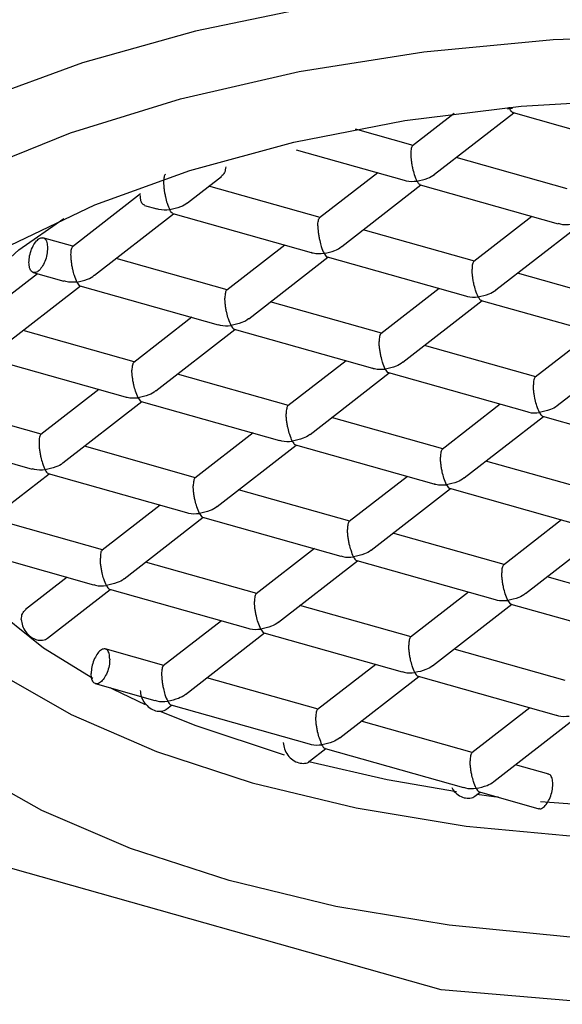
# Model space of a CAD drawing. Header units: millimetres. Extents: x 3826.016 to 3826.061, y 1906.247 to 1906.438.
# Tile 3 of 10: x 3826.03066 to 3826.03668, y 1906.29356 to 1906.30449. Entities that reach past the tile are written whole.
import ezdxf

# ---------------------------------------------------------------- set-up
doc = ezdxf.new("R2010")
doc.units = ezdxf.units.MM
doc.layers.add('SANINDUSA', color=3, linetype='Continuous')

msp = doc.modelspace()

# ---------------------------------------------------------------- linework, layer by layer
at = {"layer": 'SANINDUSA'}
for p, q in [((3826.036093, 1906.303514), (3826.036093, 1906.30351)), ((3826.036129, 1906.303499), (3826.0361, 1906.303495)), ((3826.035481, 1906.303445), (3826.035019, 1906.303086)), ((3826.035264, 1906.30277), (3826.036143, 1906.303452)), ((3826.0361, 1906.303495), (3826.036072, 1906.303493)), ((3826.036135, 1906.303454), (3826.037671, 1906.303022)), ((3826.035025, 1906.303091), (3826.034386, 1906.303271)), ((3826.033726, 1906.303041), (3826.034925, 1906.302703)), ((3826.036738, 1906.302608), (3826.035504, 1906.302956)), ((3826.032519, 1906.302452), (3826.032897, 1906.302745)), ((3826.034632, 1906.302786), (3826.033987, 1906.302285)), ((3826.033993, 1906.302289), (3826.032758, 1906.302637)), ((3826.034232, 1906.301969), (3826.035111, 1906.302651)), ((3826.035103, 1906.302653), (3826.036637, 1906.30222)), ((3826.031997, 1906.302553), (3826.031242, 1906.301966)), ((3826.032042, 1906.302424), (3826.032179, 1906.302385)), ((3826.031487, 1906.30165), (3826.032366, 1906.302332)), ((3826.032358, 1906.302335), (3826.033893, 1906.301902)), ((3826.036345, 1906.302303), (3826.0357, 1906.301802)), ((3826.035706, 1906.301806), (3826.034471, 1906.302154)), ((3826.035945, 1906.301486), (3826.036824, 1906.302168)), ((3826.031248, 1906.301971), (3826.030914, 1906.302065)), ((3826.0336, 1906.301984), (3826.032955, 1906.301483)), ((3826.032961, 1906.301488), (3826.031726, 1906.301836)), ((3826.0332, 1906.301167), (3826.034079, 1906.301849)), ((3826.03407, 1906.301852), (3826.035606, 1906.301419)), ((3826.030855, 1906.301666), (3826.030209, 1906.301165)), ((3826.030805, 1906.30168), (3826.031147, 1906.301584)), ((3826.037419, 1906.301323), (3826.036184, 1906.301671)), ((3826.030455, 1906.300849), (3826.031333, 1906.301531)), ((3826.031325, 1906.301533), (3826.032861, 1906.3011)), ((3826.035313, 1906.301501), (3826.034668, 1906.301)), ((3826.034674, 1906.301005), (3826.033439, 1906.301353)), ((3826.034913, 1906.300684), (3826.035792, 1906.301367)), ((3826.035783, 1906.301369), (3826.037319, 1906.300936)), ((3826.032568, 1906.301183), (3826.031922, 1906.300682)), ((3826.031928, 1906.300687), (3826.030694, 1906.301035)), ((3826.032168, 1906.300366), (3826.033046, 1906.301048)), ((3826.033038, 1906.301051), (3826.034574, 1906.300618)), ((3826.037026, 1906.301019), (3826.036381, 1906.300518)), ((3826.036626, 1906.300202), (3826.037505, 1906.300884)), ((3826.036387, 1906.300522), (3826.035152, 1906.30087)), ((3826.030292, 1906.300732), (3826.031828, 1906.300299)), ((3826.034281, 1906.3007), (3826.033635, 1906.300199)), ((3826.033641, 1906.300204), (3826.032407, 1906.300552)), ((3826.033881, 1906.299883), (3826.034759, 1906.300565)), ((3826.034751, 1906.300568), (3826.036287, 1906.300135)), ((3826.031535, 1906.300382), (3826.03089, 1906.299881)), ((3826.030896, 1906.299885), (3826.029706, 1906.300221)), ((3826.031135, 1906.299565), (3826.032014, 1906.300247)), ((3826.032005, 1906.300249), (3826.033541, 1906.299816)), ((3826.035994, 1906.300217), (3826.035348, 1906.299716)), ((3826.035354, 1906.299721), (3826.03412, 1906.300069)), ((3826.035594, 1906.2994), (3826.036472, 1906.300082)), ((3826.036464, 1906.300085), (3826.038, 1906.299652)), ((3826.033248, 1906.299899), (3826.032603, 1906.299398)), ((3826.029597, 1906.299836), (3826.030795, 1906.299498)), ((3826.032609, 1906.299402), (3826.031375, 1906.29975)), ((3826.032848, 1906.299082), (3826.033727, 1906.299764)), ((3826.033718, 1906.299766), (3826.035254, 1906.299333)), ((3826.037067, 1906.299238), (3826.035833, 1906.299586)), ((3826.030103, 1906.298763), (3826.030982, 1906.299446)), ((3826.030973, 1906.299448), (3826.032509, 1906.299015)), ((3826.034962, 1906.299416), (3826.034316, 1906.298915)), ((3826.034322, 1906.29892), (3826.033088, 1906.299268)), ((3826.034561, 1906.298599), (3826.03544, 1906.299281)), ((3826.035431, 1906.299284), (3826.036967, 1906.29885)), ((3826.032216, 1906.299098), (3826.031571, 1906.298596)), ((3826.031577, 1906.298601), (3826.030342, 1906.298949)), ((3826.031816, 1906.298281), (3826.032695, 1906.298963)), ((3826.032686, 1906.298965), (3826.034222, 1906.298532)), ((3826.036675, 1906.298933), (3826.036029, 1906.298432)), ((3826.036035, 1906.298437), (3826.034801, 1906.298785)), ((3826.036274, 1906.298116), (3826.037153, 1906.298798)), ((3826.02983, 1906.298678), (3826.031477, 1906.298214)), ((3826.033929, 1906.298615), (3826.033284, 1906.298114)), ((3826.033529, 1906.297798), (3826.034408, 1906.29848)), ((3826.034399, 1906.298482), (3826.035935, 1906.298049)), ((3826.03329, 1906.298118), (3826.032055, 1906.298466)), ((3826.031184, 1906.298296), (3826.030721, 1906.297937)), ((3826.037748, 1906.297954), (3826.036514, 1906.298302)), ((3826.030966, 1906.297621), (3826.031662, 1906.298161)), ((3826.031654, 1906.298164), (3826.03319, 1906.297731)), ((3826.035642, 1906.298132), (3826.034997, 1906.297631)), ((3826.035003, 1906.297635), (3826.033768, 1906.297983)), ((3826.035242, 1906.297315), (3826.036121, 1906.297997)), ((3826.036112, 1906.297999), (3826.037648, 1906.297566)), ((3826.032897, 1906.297813), (3826.032251, 1906.297312)), ((3826.032497, 1906.296996), (3826.033375, 1906.297678)), ((3826.033367, 1906.297681), (3826.034903, 1906.297248)), ((3826.032257, 1906.297317), (3826.031605, 1906.297501)), ((3826.036716, 1906.297152), (3826.035481, 1906.2975)), ((3826.03461, 1906.29733), (3826.033964, 1906.296829)), ((3826.03397, 1906.296834), (3826.032736, 1906.297182)), ((3826.03421, 1906.296513), (3826.035089, 1906.297196)), ((3826.03508, 1906.297198), (3826.036616, 1906.296765)), ((3826.031496, 1906.297116), (3826.032158, 1906.296929)), ((3826.032286, 1906.296833), (3826.032343, 1906.296877)), ((3826.032334, 1906.29688), (3826.033871, 1906.296447)), ((3826.036323, 1906.296848), (3826.035678, 1906.296347)), ((3826.035683, 1906.296351), (3826.034449, 1906.296699)), ((3826.035923, 1906.296031), (3826.036802, 1906.296713)), ((3826.033876, 1906.296255), (3826.034056, 1906.296394)), ((3826.034048, 1906.296397), (3826.035584, 1906.295964)), ((3826.036531, 1906.296112), (3826.036162, 1906.296216)), ((3826.035712, 1906.295867), (3826.035769, 1906.295911)), ((3826.035761, 1906.295914), (3826.036422, 1906.295727)), ((3826.035338, 1906.293718), (3826.029592, 1906.295338))]:
    msp.add_line(p, q, dxfattribs=at)
at = {"layer": 'SANINDUSA', "flags": 128}
for points in [[(3826.039712, 1906.304943), (3826.038252, 1906.304991), (3826.03679, 1906.304955), (3826.035348, 1906.304837), (3826.033948, 1906.304637), (3826.03261, 1906.304359), (3826.031355, 1906.304007), (3826.0302, 1906.303585), (3826.029164, 1906.303102), (3826.028261, 1906.302563), (3826.027506, 1906.301976), (3826.026908, 1906.301351), (3826.026478, 1906.300696), (3826.026222, 1906.300022), (3826.026143, 1906.299338), (3826.026242, 1906.298655), (3826.026519, 1906.297983), (3826.026968, 1906.297331), (3826.027584, 1906.29671), (3826.027961, 1906.296407)], [(3826.029592, 1906.295338), (3826.028684, 1906.295876), (3826.027929, 1906.296463), (3826.02734, 1906.297091), (3826.026926, 1906.297748), (3826.026694, 1906.298425), (3826.026648, 1906.29911), (3826.026789, 1906.299792), (3826.027114, 1906.30046), (3826.027618, 1906.301104), (3826.028293, 1906.301712), (3826.029127, 1906.302275), (3826.030108, 1906.302784), (3826.031219, 1906.303231), (3826.032443, 1906.303608), (3826.033759, 1906.303909), (3826.035146, 1906.304129), (3826.036582, 1906.304265), (3826.038044, 1906.304315), (3826.039506, 1906.304277), (3826.040947, 1906.304153)], [(3826.030555, 1906.301983), (3826.031491, 1906.302429), (3826.032546, 1906.302812), (3826.0337, 1906.303127), (3826.034934, 1906.303366), (3826.036225, 1906.303527), (3826.03755, 1906.303605), (3826.038886, 1906.3036), (3826.040209, 1906.303512), (3826.041494, 1906.303343), (3826.04272, 1906.303094)], [(3826.046693, 1906.302533), (3826.047601, 1906.301995), (3826.048356, 1906.301408), (3826.048945, 1906.30078), (3826.049359, 1906.300123), (3826.049591, 1906.299446), (3826.049636, 1906.298761), (3826.049496, 1906.298079), (3826.049171, 1906.297411), (3826.048667, 1906.296767), (3826.047992, 1906.296159), (3826.047158, 1906.295596), (3826.046177, 1906.295087), (3826.045065, 1906.29464), (3826.043842, 1906.294263), (3826.042526, 1906.293962), (3826.041138, 1906.293742), (3826.039702, 1906.293606), (3826.038241, 1906.293556), (3826.036778, 1906.293594), (3826.035338, 1906.293718)], [(3826.031467, 1906.297173), (3826.030921, 1906.297508), (3826.030291, 1906.298012), (3826.029822, 1906.298553), (3826.029521, 1906.29912), (3826.029396, 1906.299701), (3826.029449, 1906.300285), (3826.029679, 1906.300859), (3826.030082, 1906.301412), (3826.030648, 1906.301932), (3826.031148, 1906.302279)], [(3826.030403, 1906.297242), (3826.031226, 1906.296773), (3826.032177, 1906.296361), (3826.033239, 1906.296013), (3826.034393, 1906.295736), (3826.035616, 1906.295535), (3826.036887, 1906.295414), (3826.038181, 1906.295375), (3826.039474, 1906.295419), (3826.040742, 1906.295545), (3826.041962, 1906.295751), (3826.043111, 1906.296032), (3826.044167, 1906.296383), (3826.045111, 1906.296799), (3826.045926, 1906.297271), (3826.046595, 1906.297791), (3826.047107, 1906.298348), (3826.047451, 1906.298933), (3826.047623, 1906.299534), (3826.047618, 1906.300141), (3826.047501, 1906.300584)], [(3826.032055, 1906.296879), (3826.031698, 1906.297051), (3826.031662, 1906.297069)], [(3826.033596, 1906.296322), (3826.032606, 1906.29665), (3826.032226, 1906.296804)], [(3826.032981, 1906.294929), (3826.031885, 1906.295287), (3826.030902, 1906.295709), (3826.030047, 1906.296189)], [(3826.035509, 1906.295916), (3826.034739, 1906.296049), (3826.033866, 1906.296248)], [(3826.035972, 1906.295854), (3826.035921, 1906.29586), (3826.035734, 1906.295884)], [(3826.037644, 1906.295733), (3826.037148, 1906.295753), (3826.036441, 1906.295804)], [(3826.043173, 1906.294893), (3826.041976, 1906.294615), (3826.040711, 1906.294415), (3826.0394, 1906.294295), (3826.038066, 1906.294258), (3826.036734, 1906.294304), (3826.035427, 1906.294433), (3826.034169, 1906.294643), (3826.032981, 1906.294929)]]:
    msp.add_lwpolyline(points, dxfattribs=at)
at = {"layer": 'SANINDUSA'}
for points, knots in [([(3826.036136, 1906.303457), (3826.036134, 1906.303457), (3826.036124, 1906.303456), (3826.036111, 1906.303477), (3826.0361, 1906.303495)], [0, 0, 0, 0, 0.170871, 1, 1, 1, 1]), ([(3826.035019, 1906.303086), (3826.035016, 1906.303083), (3826.035011, 1906.303077), (3826.035004, 1906.303058), (3826.035001, 1906.303032), (3826.035, 1906.30301), (3826.035, 1906.302999)], [0, 0, 0, 0, 0.27094, 0.532972, 0.773735, 1, 1, 1, 1]), ([(3826.035, 1906.302999), (3826.035, 1906.302987), (3826.035001, 1906.302963), (3826.035004, 1906.302923), (3826.035011, 1906.302879), (3826.035022, 1906.302824), (3826.03504, 1906.302754), (3826.035057, 1906.302716), (3826.035068, 1906.302694)], [0, 0, 0, 0, 0.099248, 0.20486, 0.319815, 0.446435, 0.670269, 1, 1, 1, 1]), ([(3826.032944, 1906.302853), (3826.032942, 1906.302831), (3826.032937, 1906.302786), (3826.032909, 1906.302758), (3826.032895, 1906.302744)], [0, 0, 0, 0, 0.508029, 1, 1, 1, 1]), ([(3826.032274, 1906.302767), (3826.032271, 1906.302764), (3826.032265, 1906.302759), (3826.032259, 1906.302739), (3826.032255, 1906.302713), (3826.032255, 1906.302691), (3826.032255, 1906.302681)], [0, 0, 0, 0, 0.270935, 0.532997, 0.773756, 1, 1, 1, 1]), ([(3826.035068, 1906.302694), (3826.035108, 1906.302702), (3826.035176, 1906.302716), (3826.035242, 1906.30275), (3826.035264, 1906.302769), (3826.035264, 1906.30277)], [0, 0, 0, 0, 0.5873553, 0.986194, 1, 1, 1, 1]), ([(3826.032255, 1906.302681), (3826.032255, 1906.302669), (3826.032255, 1906.302645), (3826.032259, 1906.302604), (3826.032266, 1906.302561), (3826.032277, 1906.302506), (3826.032295, 1906.302435), (3826.032312, 1906.302398), (3826.032323, 1906.302375)], [0, 0, 0, 0, 0.099245, 0.204857, 0.319813, 0.446428, 0.670263, 1, 1, 1, 1]), ([(3826.034926, 1906.302705), (3826.034933, 1906.302703), (3826.034977, 1906.302686), (3826.035026, 1906.302691), (3826.035068, 1906.302694)], [0, 0, 0, 0, 0.167543, 1, 1, 1, 1]), ([(3826.035104, 1906.302655), (3826.035102, 1906.302655), (3826.035092, 1906.302655), (3826.035079, 1906.302676), (3826.035068, 1906.302694)], [0, 0, 0, 0, 0.170872, 1, 1, 1, 1]), ([(3826.032046, 1906.302426), (3826.032039, 1906.302428), (3826.03202, 1906.302432), (3826.032, 1906.30247), (3826.031997, 1906.302514), (3826.031996, 1906.302535)], [0, 0, 0, 0, 0.228128, 0.614068, 1, 1, 1, 1]), ([(3826.032519, 1906.302452), (3826.032518, 1906.302451), (3826.032497, 1906.302431), (3826.032431, 1906.302399), (3826.032363, 1906.302384), (3826.032323, 1906.302375)], [0, 0, 0, 0, 0.01384, 0.412594, 1, 1, 1, 1]), ([(3826.032323, 1906.302375), (3826.032281, 1906.302372), (3826.032231, 1906.302369), (3826.032187, 1906.302385), (3826.03218, 1906.302387)], [0, 0, 0, 0, 0.829013, 1, 1, 1, 1]), ([(3826.032358, 1906.302337), (3826.032357, 1906.302337), (3826.032346, 1906.302336), (3826.032333, 1906.302358), (3826.032323, 1906.302375)], [0, 0, 0, 0, 0.1708715, 1, 1, 1, 1]), ([(3826.033968, 1906.302198), (3826.033968, 1906.302208), (3826.033968, 1906.302231), (3826.033973, 1906.302256), (3826.033979, 1906.302276), (3826.033984, 1906.302282), (3826.033987, 1906.302284)], [0, 0, 0, 0, 0.22627, 0.467018, 0.729098, 1, 1, 1, 1]), ([(3826.033968, 1906.302198), (3826.033968, 1906.302186), (3826.033968, 1906.302162), (3826.033972, 1906.302121), (3826.033979, 1906.302078), (3826.03399, 1906.302023), (3826.034008, 1906.301953), (3826.034025, 1906.301915), (3826.034036, 1906.301893)], [0, 0, 0, 0, 0.099244, 0.204859, 0.319814, 0.446423, 0.670271, 1, 1, 1, 1]), ([(3826.036781, 1906.302211), (3826.036739, 1906.302208), (3826.036689, 1906.302204), (3826.036646, 1906.30222), (3826.036638, 1906.302223)], [0, 0, 0, 0, 0.829011, 1, 1, 1, 1]), ([(3826.030759, 1906.301792), (3826.03076, 1906.301816), (3826.030764, 1906.301865), (3826.030787, 1906.301942), (3826.030822, 1906.302008), (3826.030862, 1906.302053), (3826.030903, 1906.302071), (3826.030937, 1906.302058), (3826.030961, 1906.302018), (3826.030964, 1906.301974), (3826.030965, 1906.301952)], [0, 0, 0, 0, 0.125001, 0.250001, 0.374998, 0.5, 0.624995, 0.749999, 0.875001, 1, 1, 1, 1]), ([(3826.034036, 1906.301893), (3826.034076, 1906.301901), (3826.034144, 1906.301915), (3826.03421, 1906.301949), (3826.034231, 1906.301968), (3826.034232, 1906.301969)], [0, 0, 0, 0, 0.5873563, 0.9861924, 1, 1, 1, 1]), ([(3826.030965, 1906.301952), (3826.030964, 1906.301927), (3826.030961, 1906.301879), (3826.030937, 1906.301801), (3826.030903, 1906.301736), (3826.030862, 1906.30169), (3826.030822, 1906.301673), (3826.030787, 1906.301685), (3826.030764, 1906.301726), (3826.03076, 1906.30177), (3826.030759, 1906.301792)], [0, 0, 0, 0, 0.124998, 0.249998, 0.374995, 0.499998, 0.624994, 0.749998, 0.875, 1, 1, 1, 1]), ([(3826.031242, 1906.301966), (3826.031239, 1906.301963), (3826.031233, 1906.301957), (3826.031227, 1906.301938), (3826.031223, 1906.301912), (3826.031223, 1906.30189), (3826.031222, 1906.301879)], [0, 0, 0, 0, 0.270935, 0.532997, 0.773756, 1, 1, 1, 1]), ([(3826.031222, 1906.301879), (3826.031223, 1906.301868), (3826.031223, 1906.301844), (3826.031227, 1906.301803), (3826.031233, 1906.301759), (3826.031244, 1906.301705), (3826.031262, 1906.301634), (3826.03128, 1906.301597), (3826.03129, 1906.301574)], [0, 0, 0, 0, 0.099245, 0.204857, 0.319814, 0.446429, 0.670265, 1, 1, 1, 1]), ([(3826.033894, 1906.301904), (3826.033901, 1906.301901), (3826.033944, 1906.301885), (3826.033994, 1906.301889), (3826.034036, 1906.301893)], [0, 0, 0, 0, 0.167542, 1, 1, 1, 1]), ([(3826.034036, 1906.301893), (3826.034046, 1906.301875), (3826.034058, 1906.301853), (3826.034069, 1906.301854), (3826.034071, 1906.301854)], [0, 0, 0, 0, 0.832395, 1, 1, 1, 1]), ([(3826.0357, 1906.301802), (3826.035697, 1906.301799), (3826.035691, 1906.301793), (3826.035685, 1906.301773), (3826.035681, 1906.301748), (3826.035681, 1906.301726), (3826.035681, 1906.301715)], [0, 0, 0, 0, 0.270906, 0.532982, 0.773753, 1, 1, 1, 1]), ([(3826.03129, 1906.301574), (3826.031331, 1906.301582), (3826.031399, 1906.301596), (3826.031465, 1906.30163), (3826.031486, 1906.30165), (3826.031487, 1906.30165)], [0, 0, 0, 0, 0.587352, 0.986187, 1, 1, 1, 1]), ([(3826.035749, 1906.30141), (3826.035739, 1906.301432), (3826.035723, 1906.30147), (3826.035702, 1906.30154), (3826.035692, 1906.301595), (3826.035686, 1906.301638), (3826.035681, 1906.301679), (3826.035681, 1906.301703), (3826.035681, 1906.301715)], [0, 0, 0, 0, 0.329692, 0.553566, 0.680156, 0.795107, 0.900728, 1, 1, 1, 1]), ([(3826.03129, 1906.301574), (3826.031249, 1906.301571), (3826.031198, 1906.301567), (3826.031155, 1906.301583), (3826.031148, 1906.301586)], [0, 0, 0, 0, 0.829015, 1, 1, 1, 1]), ([(3826.03129, 1906.301574), (3826.0313, 1906.301556), (3826.031312, 1906.301535), (3826.031323, 1906.301536), (3826.031325, 1906.301536)], [0, 0, 0, 0, 0.832355, 1, 1, 1, 1]), ([(3826.032955, 1906.301483), (3826.032952, 1906.30148), (3826.032946, 1906.301474), (3826.03294, 1906.301455), (3826.032936, 1906.301429), (3826.032936, 1906.301407), (3826.032935, 1906.301396)], [0, 0, 0, 0, 0.270939, 0.532972, 0.773735, 1, 1, 1, 1]), ([(3826.035749, 1906.30141), (3826.035789, 1906.301418), (3826.035857, 1906.301432), (3826.035923, 1906.301466), (3826.035944, 1906.301485), (3826.035945, 1906.301486)], [0, 0, 0, 0, 0.587352, 0.986187, 1, 1, 1, 1]), ([(3826.033003, 1906.301091), (3826.032994, 1906.301114), (3826.032977, 1906.301151), (3826.032957, 1906.301222), (3826.032947, 1906.301276), (3826.03294, 1906.30132), (3826.032936, 1906.301361), (3826.032936, 1906.301385), (3826.032935, 1906.301396)], [0, 0, 0, 0, 0.329695, 0.55358, 0.68017, 0.795118, 0.900735, 1, 1, 1, 1]), ([(3826.035607, 1906.301421), (3826.035614, 1906.301418), (3826.035657, 1906.301402), (3826.035707, 1906.301406), (3826.035749, 1906.30141)], [0, 0, 0, 0, 0.167522, 1, 1, 1, 1]), ([(3826.035749, 1906.30141), (3826.035759, 1906.301392), (3826.035771, 1906.30137), (3826.035782, 1906.301371), (3826.035784, 1906.301371)], [0, 0, 0, 0, 0.832355, 1, 1, 1, 1]), ([(3826.032861, 1906.301103), (3826.032869, 1906.3011), (3826.032912, 1906.301084), (3826.032962, 1906.301088), (3826.033003, 1906.301091)], [0, 0, 0, 0, 0.167544, 1, 1, 1, 1]), ([(3826.0332, 1906.301168), (3826.033199, 1906.301167), (3826.033178, 1906.301147), (3826.033111, 1906.301114), (3826.033044, 1906.3011), (3826.033003, 1906.301091)], [0, 0, 0, 0, 0.013833, 0.412589, 1, 1, 1, 1]), ([(3826.033003, 1906.301091), (3826.033013, 1906.301073), (3826.033025, 1906.301052), (3826.033036, 1906.301053), (3826.033038, 1906.301053)], [0, 0, 0, 0, 0.832395, 1, 1, 1, 1]), ([(3826.034668, 1906.301), (3826.034665, 1906.300997), (3826.034659, 1906.300992), (3826.034653, 1906.300972), (3826.034649, 1906.300946), (3826.034649, 1906.300924), (3826.034648, 1906.300914)], [0, 0, 0, 0, 0.270896, 0.532969, 0.773734, 1, 1, 1, 1]), ([(3826.034716, 1906.300608), (3826.034707, 1906.300631), (3826.03469, 1906.300669), (3826.03467, 1906.300739), (3826.03466, 1906.300794), (3826.034653, 1906.300837), (3826.034649, 1906.300878), (3826.034649, 1906.300902), (3826.034648, 1906.300914)], [0, 0, 0, 0, 0.329693, 0.553568, 0.680169, 0.795113, 0.900734, 1, 1, 1, 1]), ([(3826.031922, 1906.300682), (3826.03192, 1906.300679), (3826.031914, 1906.300673), (3826.031908, 1906.300654), (3826.031904, 1906.300628), (3826.031903, 1906.300606), (3826.031903, 1906.300595)], [0, 0, 0, 0, 0.2709383, 0.5329646, 0.7737267, 1, 1, 1, 1]), ([(3826.034913, 1906.300685), (3826.034912, 1906.300684), (3826.034891, 1906.300664), (3826.034824, 1906.300631), (3826.034757, 1906.300617), (3826.034716, 1906.300608)], [0, 0, 0, 0, 0.013829, 0.412588, 1, 1, 1, 1]), ([(3826.031971, 1906.30029), (3826.031961, 1906.300312), (3826.031945, 1906.30035), (3826.031925, 1906.30042), (3826.031914, 1906.300475), (3826.031908, 1906.300519), (3826.031904, 1906.30056), (3826.031903, 1906.300584), (3826.031903, 1906.300595)], [0, 0, 0, 0, 0.329695, 0.55358, 0.680169, 0.795118, 0.900739, 1, 1, 1, 1]), ([(3826.034574, 1906.30062), (3826.034582, 1906.300617), (3826.034625, 1906.300601), (3826.034675, 1906.300605), (3826.034716, 1906.300608)], [0, 0, 0, 0, 0.167525, 1, 1, 1, 1]), ([(3826.034716, 1906.300608), (3826.034726, 1906.30059), (3826.034738, 1906.300569), (3826.034749, 1906.30057), (3826.034751, 1906.30057)], [0, 0, 0, 0, 0.832355, 1, 1, 1, 1]), ([(3826.036381, 1906.300517), (3826.036378, 1906.300514), (3826.036372, 1906.300509), (3826.036366, 1906.300489), (3826.036362, 1906.300463), (3826.036362, 1906.300441), (3826.036361, 1906.300431)], [0, 0, 0, 0, 0.270938, 0.532964, 0.773727, 1, 1, 1, 1]), ([(3826.032167, 1906.300366), (3826.032167, 1906.300366), (3826.032145, 1906.300346), (3826.032079, 1906.300313), (3826.032011, 1906.300299), (3826.031971, 1906.30029)], [0, 0, 0, 0, 0.01384, 0.412593, 1, 1, 1, 1]), ([(3826.036429, 1906.300125), (3826.03642, 1906.300148), (3826.036403, 1906.300186), (3826.036383, 1906.300256), (3826.036373, 1906.300311), (3826.036366, 1906.300354), (3826.036362, 1906.300395), (3826.036362, 1906.300419), (3826.036361, 1906.300431)], [0, 0, 0, 0, 0.329695, 0.55358, 0.680169, 0.795118, 0.900739, 1, 1, 1, 1]), ([(3826.031829, 1906.300301), (3826.031836, 1906.300299), (3826.03188, 1906.300282), (3826.03193, 1906.300287), (3826.031971, 1906.30029)], [0, 0, 0, 0, 0.1675283, 1, 1, 1, 1]), ([(3826.031971, 1906.30029), (3826.031981, 1906.300272), (3826.031993, 1906.300251), (3826.032004, 1906.300251), (3826.032006, 1906.300251)], [0, 0, 0, 0, 0.832395, 1, 1, 1, 1]), ([(3826.033635, 1906.300199), (3826.033633, 1906.300196), (3826.033627, 1906.30019), (3826.033621, 1906.300171), (3826.033617, 1906.300145), (3826.033616, 1906.300123), (3826.033616, 1906.300112)], [0, 0, 0, 0, 0.270898, 0.53297, 0.773734, 1, 1, 1, 1]), ([(3826.033684, 1906.299807), (3826.033674, 1906.29983), (3826.033658, 1906.299867), (3826.033638, 1906.299938), (3826.033627, 1906.299992), (3826.033621, 1906.300036), (3826.033617, 1906.300077), (3826.033616, 1906.300101), (3826.033616, 1906.300112)], [0, 0, 0, 0, 0.329696, 0.553572, 0.680168, 0.795113, 0.900734, 1, 1, 1, 1]), ([(3826.036287, 1906.300137), (3826.036295, 1906.300134), (3826.036338, 1906.300118), (3826.036388, 1906.300122), (3826.036429, 1906.300125)], [0, 0, 0, 0, 0.167527, 1, 1, 1, 1]), ([(3826.036626, 1906.300202), (3826.036625, 1906.300201), (3826.036604, 1906.300181), (3826.036537, 1906.300149), (3826.03647, 1906.300134), (3826.036429, 1906.300125)], [0, 0, 0, 0, 0.01384, 0.412593, 1, 1, 1, 1]), ([(3826.036429, 1906.300125), (3826.036439, 1906.300108), (3826.036451, 1906.300086), (3826.036462, 1906.300087), (3826.036464, 1906.300087)], [0, 0, 0, 0, 0.832395, 1, 1, 1, 1]), ([(3826.03089, 1906.29988), (3826.030887, 1906.299878), (3826.030882, 1906.299872), (3826.030875, 1906.299852), (3826.030871, 1906.299827), (3826.030871, 1906.299805), (3826.030871, 1906.299794)], [0, 0, 0, 0, 0.270938, 0.532964, 0.773727, 1, 1, 1, 1]), ([(3826.030871, 1906.299794), (3826.030871, 1906.299782), (3826.030871, 1906.299758), (3826.030875, 1906.299717), (3826.030882, 1906.299674), (3826.030893, 1906.299619), (3826.030911, 1906.299549), (3826.030928, 1906.299511), (3826.030939, 1906.299489)], [0, 0, 0, 0, 0.099243, 0.204854, 0.319809, 0.446422, 0.670255, 1, 1, 1, 1]), ([(3826.033542, 1906.299818), (3826.033549, 1906.299816), (3826.033593, 1906.2998), (3826.033643, 1906.299804), (3826.033684, 1906.299807)], [0, 0, 0, 0, 0.167524, 1, 1, 1, 1]), ([(3826.03388, 1906.299883), (3826.03388, 1906.299883), (3826.033858, 1906.299863), (3826.033792, 1906.29983), (3826.033724, 1906.299816), (3826.033684, 1906.299807)], [0, 0, 0, 0, 0.013829, 0.412588, 1, 1, 1, 1]), ([(3826.033684, 1906.299807), (3826.033694, 1906.299789), (3826.033706, 1906.299768), (3826.033717, 1906.299768), (3826.033719, 1906.299769)], [0, 0, 0, 0, 0.832355, 1, 1, 1, 1]), ([(3826.035348, 1906.299716), (3826.035346, 1906.299713), (3826.03534, 1906.299707), (3826.035334, 1906.299688), (3826.03533, 1906.299662), (3826.035329, 1906.29964), (3826.035329, 1906.299629)], [0, 0, 0, 0, 0.270938, 0.532964, 0.773727, 1, 1, 1, 1]), ([(3826.031135, 1906.299565), (3826.031134, 1906.299564), (3826.031113, 1906.299545), (3826.031047, 1906.299512), (3826.030979, 1906.299497), (3826.030939, 1906.299489)], [0, 0, 0, 0, 0.0138401, 0.4125944, 1, 1, 1, 1]), ([(3826.035397, 1906.299324), (3826.035387, 1906.299347), (3826.035371, 1906.299384), (3826.035351, 1906.299455), (3826.03534, 1906.299509), (3826.035334, 1906.299553), (3826.03533, 1906.299594), (3826.035329, 1906.299618), (3826.035329, 1906.299629)], [0, 0, 0, 0, 0.329706, 0.553581, 0.68017, 0.795118, 0.900739, 1, 1, 1, 1]), ([(3826.030939, 1906.299489), (3826.030897, 1906.299486), (3826.030847, 1906.299482), (3826.030804, 1906.299498), (3826.030796, 1906.299501)], [0, 0, 0, 0, 0.829011, 1, 1, 1, 1]), ([(3826.030939, 1906.299489), (3826.030949, 1906.299471), (3826.030961, 1906.299449), (3826.030972, 1906.29945), (3826.030974, 1906.29945)], [0, 0, 0, 0, 0.832395, 1, 1, 1, 1]), ([(3826.032603, 1906.299398), (3826.0326, 1906.299395), (3826.032595, 1906.299389), (3826.032588, 1906.299369), (3826.032584, 1906.299344), (3826.032584, 1906.299322), (3826.032584, 1906.299311)], [0, 0, 0, 0, 0.270898, 0.53297, 0.773734, 1, 1, 1, 1]), ([(3826.035593, 1906.2994), (3826.035593, 1906.2994), (3826.035571, 1906.29938), (3826.035505, 1906.299347), (3826.035437, 1906.299333), (3826.035397, 1906.299324)], [0, 0, 0, 0, 0.01384, 0.412593, 1, 1, 1, 1]), ([(3826.032652, 1906.299006), (3826.032642, 1906.299028), (3826.032626, 1906.299066), (3826.032606, 1906.299136), (3826.032595, 1906.299191), (3826.032589, 1906.299234), (3826.032585, 1906.299275), (3826.032584, 1906.299299), (3826.032584, 1906.299311)], [0, 0, 0, 0, 0.329696, 0.553572, 0.680168, 0.795117, 0.900734, 1, 1, 1, 1]), ([(3826.035255, 1906.299336), (3826.035262, 1906.299333), (3826.035306, 1906.299317), (3826.035356, 1906.299321), (3826.035397, 1906.299324)], [0, 0, 0, 0, 0.167524, 1, 1, 1, 1]), ([(3826.035397, 1906.299324), (3826.035407, 1906.299306), (3826.035419, 1906.299285), (3826.03543, 1906.299286), (3826.035432, 1906.299286)], [0, 0, 0, 0, 0.832395, 1, 1, 1, 1]), ([(3826.03251, 1906.299017), (3826.032517, 1906.299014), (3826.03256, 1906.298998), (3826.03261, 1906.299002), (3826.032652, 1906.299006)], [0, 0, 0, 0, 0.167524, 1, 1, 1, 1]), ([(3826.032848, 1906.299082), (3826.032847, 1906.299081), (3826.032826, 1906.299062), (3826.03276, 1906.299029), (3826.032692, 1906.299014), (3826.032652, 1906.299006)], [0, 0, 0, 0, 0.013829, 0.412586, 1, 1, 1, 1]), ([(3826.032652, 1906.299006), (3826.032662, 1906.298988), (3826.032674, 1906.298966), (3826.032685, 1906.298967), (3826.032687, 1906.298967)], [0, 0, 0, 0, 0.832355, 1, 1, 1, 1]), ([(3826.034316, 1906.298915), (3826.034313, 1906.298912), (3826.034308, 1906.298906), (3826.034301, 1906.298886), (3826.034297, 1906.298861), (3826.034297, 1906.298839), (3826.034297, 1906.298828)], [0, 0, 0, 0, 0.270938, 0.53297, 0.773734, 1, 1, 1, 1]), ([(3826.034365, 1906.298523), (3826.034355, 1906.298545), (3826.034339, 1906.298583), (3826.034319, 1906.298653), (3826.034308, 1906.298708), (3826.034302, 1906.298752), (3826.034298, 1906.298792), (3826.034297, 1906.298816), (3826.034297, 1906.298828)], [0, 0, 0, 0, 0.329705, 0.553578, 0.680171, 0.795115, 0.900735, 1, 1, 1, 1]), ([(3826.031571, 1906.298596), (3826.031568, 1906.298593), (3826.031562, 1906.298588), (3826.031556, 1906.298568), (3826.031552, 1906.298542), (3826.031552, 1906.29852), (3826.031552, 1906.29851)], [0, 0, 0, 0, 0.270897, 0.532963, 0.773726, 1, 1, 1, 1]), ([(3826.034561, 1906.298599), (3826.03456, 1906.298598), (3826.034539, 1906.298579), (3826.034473, 1906.298546), (3826.034405, 1906.298531), (3826.034365, 1906.298523)], [0, 0, 0, 0, 0.013839, 0.41259, 1, 1, 1, 1]), ([(3826.03162, 1906.298204), (3826.03161, 1906.298227), (3826.031593, 1906.298265), (3826.031573, 1906.298335), (3826.031563, 1906.29839), (3826.031556, 1906.298433), (3826.031552, 1906.298474), (3826.031552, 1906.298498), (3826.031552, 1906.29851)], [0, 0, 0, 0, 0.329696, 0.553571, 0.680177, 0.795127, 0.900743, 1, 1, 1, 1]), ([(3826.034223, 1906.298534), (3826.03423, 1906.298532), (3826.034273, 1906.298515), (3826.034323, 1906.298519), (3826.034365, 1906.298523)], [0, 0, 0, 0, 0.167525, 1, 1, 1, 1]), ([(3826.034365, 1906.298523), (3826.034375, 1906.298505), (3826.034387, 1906.298483), (3826.034398, 1906.298484), (3826.0344, 1906.298484)], [0, 0, 0, 0, 0.832395, 1, 1, 1, 1]), ([(3826.036029, 1906.298432), (3826.036026, 1906.298429), (3826.036021, 1906.298423), (3826.036014, 1906.298404), (3826.03601, 1906.298378), (3826.03601, 1906.298356), (3826.03601, 1906.298345)], [0, 0, 0, 0, 0.270896, 0.532963, 0.773726, 1, 1, 1, 1]), ([(3826.031816, 1906.298281), (3826.031815, 1906.29828), (3826.031794, 1906.29826), (3826.031728, 1906.298228), (3826.03166, 1906.298213), (3826.03162, 1906.298204)], [0, 0, 0, 0, 0.013828, 0.412587, 1, 1, 1, 1]), ([(3826.036078, 1906.29804), (3826.036068, 1906.298062), (3826.036052, 1906.2981), (3826.036032, 1906.29817), (3826.036021, 1906.298225), (3826.036015, 1906.298269), (3826.036011, 1906.29831), (3826.03601, 1906.298334), (3826.03601, 1906.298345)], [0, 0, 0, 0, 0.329696, 0.553572, 0.680168, 0.795117, 0.900739, 1, 1, 1, 1]), ([(3826.031478, 1906.298216), (3826.031485, 1906.298213), (3826.031528, 1906.298197), (3826.031578, 1906.298201), (3826.03162, 1906.298204)], [0, 0, 0, 0, 0.167526, 1, 1, 1, 1]), ([(3826.03162, 1906.298204), (3826.03163, 1906.298187), (3826.031641, 1906.298165), (3826.031653, 1906.298166), (3826.031654, 1906.298166)], [0, 0, 0, 0, 0.832354, 1, 1, 1, 1]), ([(3826.033284, 1906.298113), (3826.033281, 1906.29811), (3826.033275, 1906.298105), (3826.033269, 1906.298085), (3826.033265, 1906.29806), (3826.033265, 1906.298037), (3826.033265, 1906.298027)], [0, 0, 0, 0, 0.270939, 0.532971, 0.773735, 1, 1, 1, 1]), ([(3826.035936, 1906.298051), (3826.035943, 1906.298049), (3826.035986, 1906.298033), (3826.036036, 1906.298037), (3826.036078, 1906.29804)], [0, 0, 0, 0, 0.167525, 1, 1, 1, 1]), ([(3826.036274, 1906.298116), (3826.036273, 1906.298116), (3826.036252, 1906.298096), (3826.036186, 1906.298063), (3826.036118, 1906.298049), (3826.036078, 1906.29804)], [0, 0, 0, 0, 0.013829, 0.412587, 1, 1, 1, 1]), ([(3826.036078, 1906.29804), (3826.036088, 1906.298022), (3826.0361, 1906.298001), (3826.036111, 1906.298001), (3826.036113, 1906.298001)], [0, 0, 0, 0, 0.832354, 1, 1, 1, 1]), ([(3826.030674, 1906.297828), (3826.030676, 1906.297851), (3826.030681, 1906.297896), (3826.030709, 1906.297924), (3826.030723, 1906.297938)], [0, 0, 0, 0, 0.508012, 1, 1, 1, 1]), ([(3826.033333, 1906.297722), (3826.033323, 1906.297744), (3826.033306, 1906.297782), (3826.033286, 1906.297852), (3826.033276, 1906.297907), (3826.033269, 1906.29795), (3826.033265, 1906.297991), (3826.033265, 1906.298015), (3826.033265, 1906.298027)], [0, 0, 0, 0, 0.329696, 0.553568, 0.680168, 0.795125, 0.900743, 1, 1, 1, 1]), ([(3826.030674, 1906.297828), (3826.030677, 1906.297805), (3826.030682, 1906.297757), (3826.030721, 1906.297687), (3826.030778, 1906.297632), (3826.030846, 1906.297598), (3826.030911, 1906.297595), (3826.030955, 1906.297606), (3826.030967, 1906.297622), (3826.030968, 1906.297623)], [0, 0, 0, 0, 0.165793, 0.331587, 0.497382, 0.663173, 0.828974, 0.994758, 1, 1, 1, 1]), ([(3826.033191, 1906.297733), (3826.033198, 1906.29773), (3826.033241, 1906.297714), (3826.033291, 1906.297718), (3826.033333, 1906.297722)], [0, 0, 0, 0, 0.167524, 1, 1, 1, 1]), ([(3826.033529, 1906.297798), (3826.033528, 1906.297797), (3826.033507, 1906.297778), (3826.033441, 1906.297745), (3826.033373, 1906.29773), (3826.033333, 1906.297722)], [0, 0, 0, 0, 0.013834, 0.412592, 1, 1, 1, 1]), ([(3826.033333, 1906.297722), (3826.033343, 1906.297704), (3826.033355, 1906.297682), (3826.033366, 1906.297683), (3826.033367, 1906.297683)], [0, 0, 0, 0, 0.8324017, 1, 1, 1, 1]), ([(3826.034997, 1906.297631), (3826.034994, 1906.297628), (3826.034988, 1906.297622), (3826.034982, 1906.297602), (3826.034978, 1906.297577), (3826.034978, 1906.297555), (3826.034978, 1906.297544)], [0, 0, 0, 0, 0.270938, 0.532964, 0.773727, 1, 1, 1, 1]), ([(3826.031656, 1906.297388), (3826.031655, 1906.29741), (3826.031652, 1906.297454), (3826.031628, 1906.297494), (3826.031594, 1906.297507), (3826.031553, 1906.297489), (3826.031513, 1906.297444), (3826.031479, 1906.297378), (3826.031455, 1906.2973), (3826.031452, 1906.297252), (3826.03145, 1906.297227)], [0, 0, 0, 0, 0.124999, 0.25, 0.375004, 0.5, 0.625002, 0.749999, 0.874999, 1, 1, 1, 1]), ([(3826.035046, 1906.297239), (3826.035036, 1906.297261), (3826.035019, 1906.297299), (3826.034999, 1906.297369), (3826.034989, 1906.297424), (3826.034982, 1906.297467), (3826.034978, 1906.297508), (3826.034978, 1906.297532), (3826.034978, 1906.297544)], [0, 0, 0, 0, 0.329694, 0.55357, 0.680177, 0.795126, 0.900743, 1, 1, 1, 1]), ([(3826.031656, 1906.297388), (3826.031655, 1906.297363), (3826.031652, 1906.297315), (3826.031628, 1906.297237), (3826.031594, 1906.297172), (3826.031553, 1906.297126), (3826.031513, 1906.297109), (3826.031479, 1906.297121), (3826.031455, 1906.297162), (3826.031452, 1906.297206), (3826.03145, 1906.297227)], [0, 0, 0, 0, 0.124998, 0.249999, 0.375001, 0.499996, 0.625004, 0.749999, 0.875, 1, 1, 1, 1]), ([(3826.032252, 1906.297312), (3826.032249, 1906.297309), (3826.032243, 1906.297303), (3826.032237, 1906.297284), (3826.032233, 1906.297258), (3826.032232, 1906.297236), (3826.032232, 1906.297225)], [0, 0, 0, 0, 0.270939, 0.532971, 0.773735, 1, 1, 1, 1]), ([(3826.035242, 1906.297315), (3826.035241, 1906.297314), (3826.03522, 1906.297295), (3826.035154, 1906.297262), (3826.035086, 1906.297247), (3826.035046, 1906.297239)], [0, 0, 0, 0, 0.013834, 0.412591, 1, 1, 1, 1]), ([(3826.032232, 1906.297225), (3826.032232, 1906.297214), (3826.032233, 1906.29719), (3826.032237, 1906.297149), (3826.032243, 1906.297105), (3826.032254, 1906.297051), (3826.032272, 1906.29698), (3826.03229, 1906.296943), (3826.0323, 1906.29692)], [0, 0, 0, 0, 0.0992446, 0.2048615, 0.3198127, 0.4464273, 0.6702666, 1, 1, 1, 1]), ([(3826.034904, 1906.29725), (3826.034911, 1906.297247), (3826.034954, 1906.297231), (3826.035004, 1906.297235), (3826.035046, 1906.297239)], [0, 0, 0, 0, 0.167525, 1, 1, 1, 1]), ([(3826.035046, 1906.297239), (3826.035056, 1906.297221), (3826.035068, 1906.297199), (3826.035079, 1906.2972), (3826.03508, 1906.2972)], [0, 0, 0, 0, 0.832355, 1, 1, 1, 1]), ([(3826.031994, 1906.297041), (3826.031997, 1906.297017), (3826.032002, 1906.296969), (3826.032041, 1906.296899), (3826.032098, 1906.296844), (3826.032166, 1906.29681), (3826.032231, 1906.296807), (3826.032275, 1906.296818), (3826.032287, 1906.296834), (3826.032288, 1906.296835)], [0, 0, 0, 0, 0.16579, 0.331585, 0.49738, 0.663179, 0.828972, 0.994758, 1, 1, 1, 1]), ([(3826.032497, 1906.296996), (3826.032496, 1906.296996), (3826.032474, 1906.296976), (3826.032408, 1906.296943), (3826.032341, 1906.296929), (3826.0323, 1906.29692)], [0, 0, 0, 0, 0.013834, 0.412592, 1, 1, 1, 1]), ([(3826.032158, 1906.296932), (3826.032166, 1906.296929), (3826.032209, 1906.296913), (3826.032259, 1906.296917), (3826.0323, 1906.29692)], [0, 0, 0, 0, 0.167524, 1, 1, 1, 1]), ([(3826.0323, 1906.29692), (3826.03231, 1906.296902), (3826.032322, 1906.296881), (3826.032333, 1906.296882), (3826.032335, 1906.296882)], [0, 0, 0, 0, 0.832402, 1, 1, 1, 1]), ([(3826.033965, 1906.296829), (3826.033962, 1906.296826), (3826.033956, 1906.296821), (3826.03395, 1906.296801), (3826.033946, 1906.296775), (3826.033945, 1906.296753), (3826.033945, 1906.296743)], [0, 0, 0, 0, 0.270941, 0.532969, 0.773734, 1, 1, 1, 1]), ([(3826.034013, 1906.296437), (3826.034004, 1906.29646), (3826.033987, 1906.296497), (3826.033967, 1906.296568), (3826.033956, 1906.296623), (3826.03395, 1906.296666), (3826.033946, 1906.296707), (3826.033946, 1906.296731), (3826.033945, 1906.296743)], [0, 0, 0, 0, 0.329696, 0.55357, 0.680167, 0.795113, 0.900734, 1, 1, 1, 1]), ([(3826.036617, 1906.296767), (3826.036624, 1906.296764), (3826.036667, 1906.296748), (3826.036717, 1906.296752), (3826.036759, 1906.296756)], [0, 0, 0, 0, 0.167525, 1, 1, 1, 1]), ([(3826.03421, 1906.296514), (3826.034209, 1906.296513), (3826.034187, 1906.296493), (3826.034121, 1906.29646), (3826.034054, 1906.296446), (3826.034013, 1906.296437)], [0, 0, 0, 0, 0.0138306, 0.4125884, 1, 1, 1, 1]), ([(3826.033584, 1906.296462), (3826.033587, 1906.296438), (3826.033592, 1906.29639), (3826.033631, 1906.29632), (3826.033688, 1906.296265), (3826.033756, 1906.296232), (3826.033821, 1906.296229), (3826.033865, 1906.296239), (3826.033877, 1906.296256), (3826.033878, 1906.296256)], [0, 0, 0, 0, 0.1657909, 0.331585, 0.4973798, 0.6631709, 0.8289633, 0.9947582, 1, 1, 1, 1]), ([(3826.033871, 1906.296449), (3826.033879, 1906.296446), (3826.033922, 1906.29643), (3826.033972, 1906.296434), (3826.034013, 1906.296437)], [0, 0, 0, 0, 0.167526, 1, 1, 1, 1]), ([(3826.034013, 1906.296437), (3826.034023, 1906.296419), (3826.034035, 1906.296398), (3826.034046, 1906.296399), (3826.034048, 1906.296399)], [0, 0, 0, 0, 0.832354, 1, 1, 1, 1]), ([(3826.035678, 1906.296346), (3826.035675, 1906.296343), (3826.035669, 1906.296338), (3826.035663, 1906.296318), (3826.035659, 1906.296292), (3826.035658, 1906.29627), (3826.035658, 1906.29626)], [0, 0, 0, 0, 0.270939, 0.532968, 0.773731, 1, 1, 1, 1]), ([(3826.035726, 1906.295954), (3826.035717, 1906.295977), (3826.0357, 1906.296015), (3826.03568, 1906.296085), (3826.03567, 1906.29614), (3826.035663, 1906.296183), (3826.035659, 1906.296224), (3826.035659, 1906.296248), (3826.035658, 1906.29626)], [0, 0, 0, 0, 0.329696, 0.553572, 0.680162, 0.795115, 0.900736, 1, 1, 1, 1]), ([(3826.036577, 1906.296001), (3826.036575, 1906.296022), (3826.036572, 1906.296066), (3826.036552, 1906.296104), (3826.036534, 1906.296108), (3826.036527, 1906.29611)], [0, 0, 0, 0, 0.385945, 0.771896, 1, 1, 1, 1]), ([(3826.035455, 1906.295963), (3826.03546, 1906.295954), (3826.035476, 1906.295921), (3826.035525, 1906.295878), (3826.035592, 1906.295845), (3826.035657, 1906.295842), (3826.035701, 1906.295852), (3826.035713, 1906.295868), (3826.035714, 1906.295869)], [0, 0, 0, 0, 0.090293, 0.315937, 0.541578, 0.767233, 0.992866, 1, 1, 1, 1]), ([(3826.035584, 1906.295966), (3826.035592, 1906.295963), (3826.035635, 1906.295947), (3826.035685, 1906.295951), (3826.035726, 1906.295954)], [0, 0, 0, 0, 0.167525, 1, 1, 1, 1]), ([(3826.035726, 1906.295954), (3826.035767, 1906.295963), (3826.035835, 1906.295977), (3826.0359, 1906.29601), (3826.035922, 1906.29603), (3826.035923, 1906.296031)], [0, 0, 0, 0, 0.587353, 0.98619, 1, 1, 1, 1]), ([(3826.03642, 1906.295732), (3826.036425, 1906.295729), (3826.03644, 1906.295722), (3826.036474, 1906.29574), (3826.036514, 1906.295784), (3826.036548, 1906.29585), (3826.036572, 1906.295928), (3826.036575, 1906.295976), (3826.036577, 1906.296001)], [0, 0, 0, 0, 0.075601, 0.260476, 0.445358, 0.63024, 0.815119, 1, 1, 1, 1]), ([(3826.035726, 1906.295954), (3826.035736, 1906.295937), (3826.035748, 1906.295915), (3826.035759, 1906.295916), (3826.035761, 1906.295916)], [0, 0, 0, 0, 0.832403, 1, 1, 1, 1])]:
    msp.add_open_spline(points, degree=3, knots=knots, dxfattribs=at)

doc.saveas('drawing.dxf')
